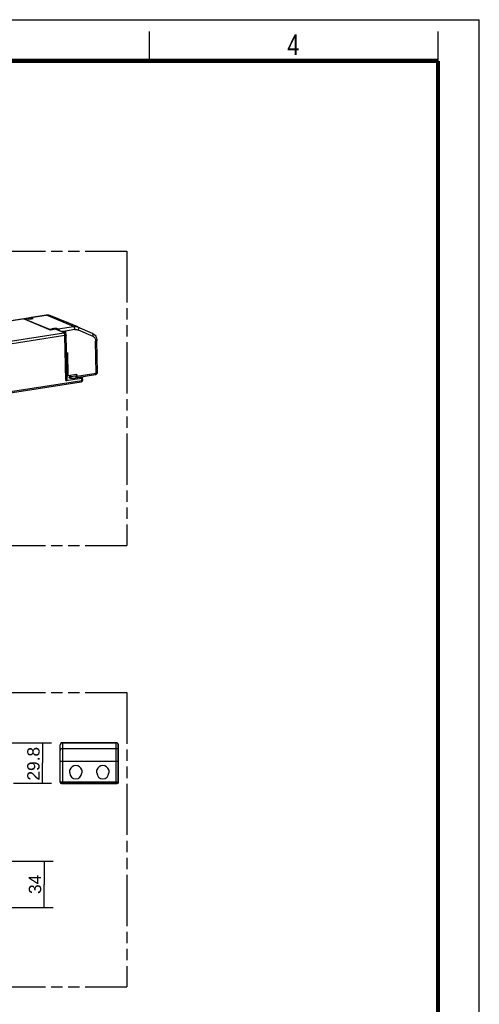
# Model space of a CAD drawing. Header units: millimetres. Extents: x 0 to 210, y 0 to 297.
# Tile 3 of 3: x 132 to 210, y 130 to 297. Entities that reach past the tile are written whole.
import ezdxf
from ezdxf.enums import TextEntityAlignment as Align

# ---------------------------------------------------------------- set-up
doc = ezdxf.new("R2010")
doc.units = ezdxf.units.MM
doc.header["$LTSCALE"] = 19.36
doc.linetypes.add('PHANTOM', pattern=[0.8, 0.45, -0.05, 0.1, -0.05, 0.1, -0.05])
doc.layers.get('0').update_dxf_attribs({"linetype": 'CONTINUOUS'})
doc.layers.add('DEFAULT_3', color=7, linetype='PHANTOM')
doc.layers.add('Z_DIM_2D', color=7, linetype='CONTINUOUS')
doc.styles.add('TEXTSTYLE_2', font='txt', dxfattribs={"width": 0.75})
doc.styles.add('TEXTSTYLE_3', font='helveticaneueltw1g-ltcn.otf')
doc.dimstyles.new('DIMSTYLE_3', dxfattribs={"dimtxt": 2.1, "dimasz": 3.5, "dimexe": 1.5, "dimexo": 0, "dimgap": 0.525, "dimtad": 1, "dimdec": 0, "dimlfac": 4.347826, "dimdsep": 46, "dimtxsty": 'TEXTSTYLE_3', "dimcen": 0.09, "dimclrt": 5, "dimadec": 0, "dimazin": 2, "dimtp": 0.3, "dimtm": 0.3, "dimtfac": 1, "dimtdec": 0, "dimtofl": 0, "dimtmove": 0, "dimatfit": 3, "dimfxl": 0, "dimtolj": 1, "dimarcsym": 0})
doc.dimstyles.new('DIMSTYLE_4', dxfattribs={"dimtxt": 2.1, "dimasz": 3.5, "dimexe": 1.5, "dimexo": 0, "dimgap": 0.525, "dimtad": 1, "dimdec": 3, "dimlfac": 4.347826, "dimdsep": 46, "dimtxsty": 'TEXTSTYLE_3', "dimcen": 0.09, "dimclrt": 5, "dimadec": 3, "dimazin": 2, "dimtp": 0.2, "dimtm": 0.2, "dimtfac": 1, "dimtdec": 3, "dimtofl": 0, "dimtmove": 0, "dimatfit": 3, "dimfxl": 0, "dimtolj": 1, "dimarcsym": 0})

# ---------------------------------------------------------------- blocks, each defined once
blk = doc.blocks.new('*D4')
at = {"layer": 'Z_DIM_2D', "color": 2, "linetype": 'Continuous', "transparency": 16777216}
for p, q in [((64.51, 154.01), (137.59, 154.01)), ((136.09, 154.01), (136.09, 150.09)), ((136.09, 146.17), (136.09, 150.09)), ((126.77, 146.17), (137.59, 146.17))]:
    blk.add_line(p, q, dxfattribs=at)
at = {"layer": 'Z_DIM_2D', "color": 5, "linetype": 'Continuous', "transparency": 16777216, "style": 'TEXTSTYLE_3'}
blk.add_text('34', height=2.1, rotation=90, dxfattribs=at).set_placement((135.57, 150.09), align=Align.CENTER)
blk = doc.blocks.new('_NONE')
blk = doc.blocks.new('*D6')
at = {"layer": 'Z_DIM_2D', "color": 2, "linetype": 'Continuous', "transparency": 16777216}
for p, q in [((127.8, 174.15), (137.32, 174.15)), ((135.82, 174.15), (135.82, 170.72)), ((135.82, 167.29), (135.82, 170.72)), ((130.89, 167.29), (137.32, 167.29))]:
    blk.add_line(p, q, dxfattribs=at)
at = {"layer": 'Z_DIM_2D', "color": 5, "linetype": 'Continuous', "transparency": 16777216, "style": 'TEXTSTYLE_3'}
blk.add_text('29.8', height=2.1, rotation=90, dxfattribs=at).set_placement((135.3, 170.58), align=Align.CENTER)

msp = doc.modelspace()

# ---------------------------------------------------------------- linework, layer by layer
at = {"color": 2, "linetype": 'Continuous'}
for p, q in [((0, 297), (210, 297)), ((210, 0), (210, 297)), ((154, 290), (154, 295)), ((203, 290), (203, 295))]:
    msp.add_line(p, q, dxfattribs=at)
at = {"color": 7, "linetype": 'Continuous'}
for p, q in [((66.42443, 235.92591), (133.48784, 246.32882)), ((132.54718, 246.15744), (133.17226, 246.2544)), ((137.13067, 244.25274), (132.54718, 246.15744)), ((133.32913, 246.15621), (132.88636, 246.08753)), ((133.17226, 246.2544), (133.46989, 246.13072)), ((133.17416, 246.13218), (133.17226, 246.2544)), ((133.46344, 246.1249), (133.41523, 246.14493)), ((133.45082, 246.12294), (134.20613, 246.2401)), ((133.61502, 246.32309), (133.45875, 246.29884)), ((133.46989, 246.13072), (133.91265, 246.1994)), ((133.47, 246.12324), (133.46989, 246.13072)), ((133.54705, 246.31254), (133.51608, 246.32541)), ((133.91265, 246.1994), (133.61502, 246.32309)), ((133.81656, 246.38469), (136.42105, 246.7887)), ((134.20613, 246.2401), (133.87873, 246.37615)), ((133.91272, 246.19459), (133.91265, 246.1994)), ((141.78468, 244.79307), (137.20119, 246.69777)), ((137.75574, 244.3497), (137.13067, 244.25274)), ((138.13483, 244.6075), (137.37953, 244.49034)), ((137.46299, 244.46285), (137.40346, 244.48759)), ((137.74461, 244.51782), (137.45812, 244.47338)), ((137.45812, 244.47338), (137.75574, 244.3497)), ((137.45828, 244.46278), (137.45812, 244.47338)), ((137.91213, 244.4986), (139.57886, 243.80598)), ((138.13483, 244.6075), (138.46222, 244.47145)), ((138.13799, 244.40474), (138.13483, 244.6075)), ((144.28438, 243.70727), (141.80545, 244.78424)), ((139.68196, 244.09607), (139.09856, 244.00557)), ((139.68839, 244.06451), (139.63134, 244.08821)), ((139.68241, 244.06699), (139.68196, 244.09607)), ((139.68839, 244.06451), (139.69352, 243.73564)), ((139.96094, 235.77403), (139.84159, 243.42112)), ((145.13737, 237.04987), (145.05265, 242.47803)), ((139.88833, 240.42644), (139.89586, 240.42761)), ((140.05213, 240.45185), (140.02608, 240.44781)), ((140.02608, 240.44781), (140.0878, 236.49343)), ((140.11385, 236.49747), (140.05213, 240.45185)), ((139.73422, 235.67425), (142.46893, 236.09846)), ((139.95758, 236.47323), (140.0878, 236.49343)), ((140.08757, 236.50839), (140.11385, 236.49747)), ((141.6505, 236.73583), (140.11385, 236.49747)), ((140.60123, 236.36925), (141.48675, 236.50661)), ((141.22625, 236.10952), (142.11178, 236.24688)), ((141.59839, 236.60885), (141.39005, 236.69543)), ((141.6379, 236.57313), (141.64413, 236.17434)), ((141.64334, 236.22459), (144.80782, 236.71547)), ((142.58057, 236.2007), (142.52104, 236.22544)), ((142.62643, 235.75791), (142.62008, 236.16498)), ((70.09788, 224.24551), (142.37246, 235.45678)), ((139.1712, 174.14157), (141.15758, 174.14157)), ((139.1942, 174.14876), (148.3252, 174.14876)), ((138.8032, 167.43276), (138.8032, 173.80376)), ((138.8262, 167.52476), (138.8262, 173.79657)), ((148.6702, 167.52476), (148.6702, 173.80376)), ((148.6702, 173.78076), (148.6932, 173.78076)), ((148.6932, 167.43276), (148.6932, 173.80376)), ((148.6702, 170.88276), (148.6932, 170.88276)), ((140.4362, 169.01976), (140.4362, 169.56078)), ((142.4602, 169.56078), (142.4602, 169.01976)), ((145.0362, 169.01976), (145.0362, 169.56078)), ((147.0602, 169.56078), (147.0602, 169.01976)), ((138.8262, 167.75476), (138.8032, 167.75476)), ((139.0562, 167.29476), (148.4402, 167.29476)), ((148.6932, 167.75476), (148.6702, 167.75476)), ((139.0332, 167.20276), (148.4632, 167.20276))]:
    msp.add_line(p, q, dxfattribs=at)
at = {"color": 9, "linetype": 'Continuous'}
for p, q in [((133.44387, 246.30503), (66.48245, 235.91794)), ((133.3913, 246.14768), (132.94853, 246.079)), ((132.94853, 246.079), (136.99629, 244.39692)), ((133.45082, 246.12294), (133.3913, 246.14768)), ((133.45875, 246.29884), (133.44387, 246.30503)), ((136.48322, 246.78016), (133.87873, 246.37615)), ((141.06671, 244.87546), (136.48322, 246.78016)), ((136.99629, 244.39692), (137.43905, 244.4656)), ((137.43905, 244.4656), (137.37953, 244.49034)), ((139.41133, 243.8252), (137.74461, 244.51782)), ((138.46222, 244.47145), (141.06671, 244.87546)), ((141.29674, 244.34655), (139.68196, 244.09607)), ((141.84936, 244.27875), (144.32829, 243.20178)), ((139.61486, 243.32133), (72.28882, 232.87768)), ((72.43875, 233.42789), (139.40017, 243.81498)), ((139.73422, 235.67425), (139.61486, 243.32133)), ((144.91065, 236.95008), (144.82593, 242.37824)), ((139.89586, 240.42761), (139.95758, 236.47323)), ((140.60123, 236.36925), (140.60543, 236.09997)), ((141.49231, 236.15079), (141.48675, 236.50661)), ((141.6505, 236.73583), (141.65504, 236.44507)), ((141.65504, 236.44507), (144.91065, 236.95008)), ((142.47528, 235.69139), (142.46893, 236.09846)), ((70.20071, 224.48012), (142.47528, 235.69139)), ((139.1712, 174.14157), (139.1712, 167.29476)), ((141.2412, 174.13452), (139.1712, 174.13452)), ((139.6082, 174.14876), (139.6082, 174.14157)), ((141.2412, 174.14876), (141.2412, 174.13452)), ((148.3252, 174.14171), (141.2412, 174.14171)), ((148.3252, 167.29476), (148.3252, 174.14876)), ((138.8266, 173.80376), (138.8032, 173.80376)), ((139.1712, 173.17286), (148.3252, 173.17286)), ((148.6932, 173.80376), (148.6702, 173.80376)), ((148.6702, 170.96489), (138.8262, 170.96489)), ((138.8032, 167.43276), (138.84569, 167.43276)), ((138.8262, 167.52476), (148.6702, 167.52476)), ((139.0332, 167.29609), (139.0332, 167.20276)), ((148.3482, 167.20276), (148.3482, 167.29476)), ((148.65065, 167.43276), (148.6932, 167.43276))]:
    msp.add_line(p, q, dxfattribs=at)
at = {"color": 7, "linetype": 'Continuous', "const_width": 0.7}
for points in [[(7, 290), (203, 290)], [(203, 7), (203, 290)]]:
    msp.add_lwpolyline(points, dxfattribs=at)
at = {"color": 7, "linetype": 'Continuous'}
msp.add_lwpolyline([(141.18293, 174.1438), (141.18067, 174.14343), (141.17255, 174.14237), (141.16522, 174.14178), (141.15889, 174.14157), (141.15759, 174.14157)], dxfattribs=at)
for centre, radius, start, end in [((133.35203, 246.0085), 0.14948, 93.4931975, 98.8160359), ((133.35208, 246.00477), 0.1532, 82.8108111, 93.4258712), ((133.5367, 246.20381), 0.13734, 129.307457, 132.5238769), ((133.49657, 246.27258), 0.05691, 98.8220091, 100.4817657), ((136.65497, 245.28101), 1.52573, 96.5372922, 98.8190478), ((136.65356, 245.29304), 1.51361, 94.9834315, 96.5363431), ((141.2434, 243.49055), 1.41051, 66.5173923, 67.4342768), ((140.4638, 236.76631), 3.70508, 98.8173773, 98.9358307), ((140.52298, 232.82829), 3.68853, 98.8173804, 98.938674), ((142.32647, 235.75323), 0.3, 278.8175003, 0.8941668), ((139.1252, 173.80376), 0.322, 107.2416709, 180), ((139.1712, 173.79657), 0.345, 90, 180), ((139.1942, 173.80376), 0.345, 90, 109.3549365), ((139.6082, 173.80376), 0.345, 90, 101.4124248), ((141.2412, 173.80376), 0.345, 90, 99.7247121), ((148.3252, 173.80376), 0.345, 0, 90), ((148.3712, 173.80376), 0.322, 0, 63.742818), ((141.4482, 169.18076), 1.081, 20.5819692, 159.4180308), ((141.4482, 169.01976), 1.012, 180, 360), ((146.0482, 169.18076), 1.081, 20.5819692, 159.4180308), ((146.0482, 169.01976), 1.012, 180, 360), ((139.0332, 167.43276), 0.23, 180, 270), ((139.0562, 167.52476), 0.23, 180, 270), ((148.4402, 167.52476), 0.23, 270, 360), ((148.4632, 167.43276), 0.23, 270, 360)]:
    msp.add_arc(centre, radius, start, end, dxfattribs=at)
at = {"color": 9, "linetype": 'Continuous'}
for centre, radius, start, end in [((136.65498, 243.99515), 0.54237, 28.417531, 31.7699711), ((141.75276, 244.66334), 0.13188, 55.5252135, 66.4522578), ((141.52323, 237.2955), 0.86059, 277.8078202, 278.8097843), ((142.36188, 235.52482), 0.06886, 278.8325356, 285.3029078), ((139.17125, 173.78225), 0.35227, 90.0086102, 96.3039188), ((141.15747, 173.95453), 0.18703, 88.3493446, 89.9650323), ((141.18831, 174.26031), 0.12333, 277.9767517, 284.7618585), ((141.12233, 173.14963), 0.99204, 83.1178534, 85.194932), ((141.2412, 173.78946), 0.35225, 90.0003377, 93.4939002), ((141.11344, 173.75362), 0.40175, 71.4575841, 74.6580644)]:
    msp.add_arc(centre, radius, start, end, dxfattribs=at)
at = {"color": 7, "linetype": 'Continuous'}
for points in [[(132.88636, 246.08753), (132.85736, 246.08303), (132.82907, 246.06894), (132.80677, 246.04985)], [(133.41523, 246.14493), (133.40121, 246.15076), (133.38632, 246.15488), (133.37125, 246.15677)], [(133.51608, 246.32542), (133.50732, 246.32905), (133.49721, 246.33027), (133.48784, 246.32882)], [(137.40346, 244.48759), (137.39604, 244.49067), (137.38746, 244.49157), (137.37953, 244.49034)], [(137.46299, 244.46285), (137.47254, 244.45888), (137.48178, 244.45411), (137.49061, 244.44872)], [(137.49061, 244.44872), (137.50008, 244.44294), (137.50913, 244.43643), (137.51771, 244.4294)]]:
    msp.add_open_spline(points, degree=3, dxfattribs=at)
at = {"color": 9, "linetype": 'Continuous'}
for points, knots in [([(132.88636, 246.08753), (132.89139, 246.08831), (132.91246, 246.09001), (132.93377, 246.08513), (132.94853, 246.079)], [0, 0, 0, 0, 0.241513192, 1, 1, 1, 1]), ([(132.94853, 246.079), (132.93435, 246.0768), (132.90702, 246.05854), (132.89711, 246.02805), (132.89735, 246.01276)], [0, 0, 0, 0, 0.484190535, 1, 1, 1, 1]), ([(136.48322, 246.78016), (136.47808, 246.7823), (136.45822, 246.78929), (136.43637, 246.79108), (136.42105, 246.7887)], [0, 0, 0, 0, 0.264156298, 1, 1, 1, 1]), ([(137.20119, 246.69777), (137.09009, 246.74393), (136.85105, 246.80554), (136.60465, 246.799), (136.48322, 246.78016)], [0, 0, 0, 0, 0.494697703, 1, 1, 1, 1]), ([(136.94511, 244.33069), (136.94487, 244.34598), (136.95478, 244.37646), (136.9821, 244.39472), (136.99629, 244.39692)], [0, 0, 0, 0, 0.515809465, 1, 1, 1, 1]), ([(136.99629, 244.39692), (137.00728, 244.39235), (137.05648, 244.36434), (137.09276, 244.31833), (137.11609, 244.28071)], [0, 0, 0, 0, 0.21188362, 1, 1, 1, 1]), ([(137.51316, 244.41049), (137.50887, 244.41515), (137.49244, 244.432), (137.4738, 244.44686), (137.45897, 244.4556)], [0, 0, 0, 0, 0.268941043, 1, 1, 1, 1]), ([(137.57477, 244.32194), (137.57016, 244.33044), (137.55222, 244.36164), (137.53099, 244.3911), (137.51316, 244.41049)], [0, 0, 0, 0, 0.268370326, 1, 1, 1, 1]), ([(141.06671, 244.87546), (141.18814, 244.8943), (141.43454, 244.90084), (141.67358, 244.83923), (141.78468, 244.79307)], [0, 0, 0, 0, 0.505302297, 1, 1, 1, 1]), ([(141.29674, 244.34655), (141.29583, 244.4049), (141.28268, 244.5197), (141.23475, 244.6768), (141.16617, 244.80127), (141.10058, 244.86139), (141.06671, 244.87546)], [0, 0, 0, 0, 0.2921134, 0.574653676, 0.816415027, 1, 1, 1, 1]), ([(141.29674, 244.34655), (141.39035, 244.36107), (141.58046, 244.36544), (141.76431, 244.3157), (141.84936, 244.27875)], [0, 0, 0, 0, 0.505322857, 1, 1, 1, 1]), ([(141.82741, 244.77206), (141.8855, 244.73223), (141.91445, 244.62293), (141.91029, 244.50577), (141.89502, 244.40374), (141.87053, 244.32809), (141.84936, 244.27875)], [0, 0, 0, 0, 0.407313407, 0.543319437, 0.689516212, 1, 1, 1, 1]), ([(139.41133, 243.8252), (139.41274, 243.82462), (139.41594, 243.8234), (139.41403, 243.81825), (139.40781, 243.81673), (139.40315, 243.81544), (139.40017, 243.81498)], [0, 0, 0, 0, 0.203430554, 0.336632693, 0.597067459, 1, 1, 1, 1]), ([(139.61486, 243.32133), (139.61401, 243.37579), (139.60174, 243.48294), (139.55701, 243.62956), (139.49299, 243.74574), (139.43178, 243.80184), (139.40017, 243.81498)], [0, 0, 0, 0, 0.292113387, 0.574653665, 0.816415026, 1, 1, 1, 1]), ([(139.41133, 243.8252), (139.42563, 243.82742), (139.48205, 243.83256), (139.53995, 243.82215), (139.57886, 243.80598)], [0, 0, 0, 0, 0.255594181, 1, 1, 1, 1]), ([(139.84158, 243.42112), (139.84175, 243.41019), (139.82946, 243.39246), (139.8062, 243.37649), (139.7674, 243.35702), (139.70293, 243.33725), (139.64651, 243.32624), (139.61486, 243.32133)], [0, 0, 0, 0, 0.12698855, 0.218625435, 0.332853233, 0.62773915, 1, 1, 1, 1]), ([(144.32829, 243.20178), (144.33977, 243.22854), (144.3597, 243.28256), (144.38335, 243.37658), (144.39414, 243.47842), (144.38309, 243.58052), (144.34857, 243.66193), (144.3065, 243.69765), (144.28438, 243.70727)], [0, 0, 0, 0, 0.158886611, 0.313365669, 0.528098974, 0.714104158, 0.868371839, 1, 1, 1, 1]), ([(144.32829, 243.20178), (144.40164, 243.16991), (144.5408, 243.08034), (144.69997, 242.88525), (144.80079, 242.64434), (144.82452, 242.46804), (144.82593, 242.37824)], [0, 0, 0, 0, 0.236656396, 0.480036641, 0.73424081, 1, 1, 1, 1]), ([(145.05265, 242.47803), (145.05281, 242.4671), (145.04052, 242.44937), (145.01726, 242.43339), (144.97846, 242.41393), (144.91399, 242.39415), (144.85757, 242.38315), (144.82593, 242.37824)], [0, 0, 0, 0, 0.127009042, 0.218653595, 0.332889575, 0.62776825, 1, 1, 1, 1]), ([(141.65504, 236.44507), (141.65521, 236.43419), (141.65466, 236.39336), (141.64946, 236.35242), (141.64185, 236.32343)], [0, 0, 0, 0, 0.266263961, 1, 1, 1, 1]), ([(144.80782, 236.71547), (144.82358, 236.71791), (144.85702, 236.73748), (144.8886, 236.79182), (144.90783, 236.86507), (144.91111, 236.92041), (144.91065, 236.95008)], [0, 0, 0, 0, 0.17500272, 0.395749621, 0.674479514, 1, 1, 1, 1]), ([(144.91065, 236.95008), (144.9423, 236.95499), (144.99871, 236.96599), (145.06318, 236.98577), (145.10197, 237.00523), (145.12524, 237.0212), (145.13753, 237.03894), (145.13737, 237.04987)], [0, 0, 0, 0, 0.372239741, 0.667097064, 0.781331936, 0.872978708, 1, 1, 1, 1]), ([(142.38006, 235.4584), (142.41344, 235.46753), (142.45285, 235.52539), (142.47229, 235.60908), (142.47573, 235.6629), (142.47528, 235.69139)], [0, 0, 0, 0, 0.394339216, 0.675227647, 1, 1, 1, 1]), ([(142.47528, 235.69139), (142.49638, 235.69466), (142.53403, 235.70176), (142.58188, 235.71729), (142.61409, 235.73303), (142.62654, 235.75063), (142.62643, 235.75791)], [0, 0, 0, 0, 0.372486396, 0.667566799, 0.872904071, 1, 1, 1, 1]), ([(139.13257, 174.13239), (139.09119, 174.12782), (139.00955, 174.1037), (138.90853, 174.02713), (138.84175, 173.9202), (138.8262, 173.83744), (138.8262, 173.79657)], [0, 0, 0, 0, 0.252378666, 0.503219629, 0.752217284, 1, 1, 1, 1]), ([(141.20543, 174.13818), (141.20137, 174.13852), (141.1872, 174.13982), (141.17302, 174.1412), (141.16286, 174.14149)], [0, 0, 0, 0, 0.285917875, 1, 1, 1, 1]), ([(141.1977, 174.14413), (141.19635, 174.14425), (141.19143, 174.14459), (141.18645, 174.14441), (141.18293, 174.1438)], [0, 0, 0, 0, 0.274893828, 1, 1, 1, 1]), ([(141.21973, 174.14106), (141.21757, 174.14136), (141.21023, 174.14243), (141.20291, 174.14365), (141.1977, 174.14413)], [0, 0, 0, 0, 0.29443662, 1, 1, 1, 1]), ([(148.6702, 173.80376), (148.6702, 173.84775), (148.65211, 173.93697), (148.57506, 174.0493), (148.46041, 174.12425), (148.37004, 174.14171), (148.3252, 174.14171)], [0, 0, 0, 0, 0.247618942, 0.496630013, 0.747614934, 1, 1, 1, 1]), ([(138.8262, 172.8349), (138.8262, 172.87889), (138.84428, 172.96811), (138.92134, 173.08045), (139.03598, 173.15539), (139.12636, 173.17286), (139.1712, 173.17286)], [0, 0, 0, 0, 0.247618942, 0.496630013, 0.747614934, 1, 1, 1, 1]), ([(148.3252, 173.17286), (148.37004, 173.17286), (148.46041, 173.15539), (148.57506, 173.08045), (148.65211, 172.96811), (148.6702, 172.87889), (148.6702, 172.8349)], [0, 0, 0, 0, 0.252385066, 0.503369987, 0.752381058, 1, 1, 1, 1])]:
    msp.add_open_spline(points, degree=3, knots=knots, dxfattribs=at)
for points in [[(133.36635, 246.15531), (133.35417, 246.1577), (133.34139, 246.15812), (133.32913, 246.15621)], [(133.3913, 246.14768), (133.38327, 246.15102), (133.37488, 246.15364), (133.36635, 246.15531)], [(133.41523, 246.14493), (133.40781, 246.14801), (133.39923, 246.14891), (133.3913, 246.14768)], [(137.43905, 244.4656), (137.44699, 244.46683), (137.45557, 244.46594), (137.46299, 244.46286)], [(137.45897, 244.4556), (137.45257, 244.45937), (137.44591, 244.46275), (137.43905, 244.4656)]]:
    msp.add_open_spline(points, degree=3, dxfattribs=at)
at = {"color": 7, "linetype": 'Continuous'}
for points, knots in [([(133.48622, 246.32854), (133.48313, 246.32797), (133.46983, 246.32436), (133.45789, 246.31678), (133.44969, 246.31008)], [0, 0, 0, 0, 0.228469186, 1, 1, 1, 1]), ([(133.70698, 246.28489), (133.71907, 246.31037), (133.74663, 246.35477), (133.79413, 246.38121), (133.81656, 246.38469)], [0, 0, 0, 0, 0.554066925, 1, 1, 1, 1]), ([(133.81656, 246.38469), (133.82159, 246.38547), (133.84266, 246.38717), (133.86397, 246.38229), (133.87873, 246.37615)], [0, 0, 0, 0, 0.241513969, 1, 1, 1, 1]), ([(136.52208, 246.80094), (136.63736, 246.81099), (136.87034, 246.80439), (137.09506, 246.74188), (137.20119, 246.69777)], [0, 0, 0, 0, 0.501716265, 1, 1, 1, 1]), ([(137.51771, 244.4294), (137.5258, 244.42278), (137.55861, 244.39252), (137.58489, 244.35572), (137.60206, 244.32625)], [0, 0, 0, 0, 0.234554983, 1, 1, 1, 1]), ([(137.91213, 244.4986), (137.89918, 244.50398), (137.84542, 244.52207), (137.78669, 244.52435), (137.74461, 244.51782)], [0, 0, 0, 0, 0.247782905, 1, 1, 1, 1]), ([(138.46222, 244.47145), (138.50737, 244.45269), (138.59048, 244.36134), (138.63477, 244.25439), (138.65394, 244.19038)], [0, 0, 0, 0, 0.422542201, 1, 1, 1, 1]), ([(139.68839, 244.06451), (139.60821, 244.04826), (139.46786, 244.01388), (139.33199, 243.96169), (139.27739, 243.93106)], [0, 0, 0, 0, 0.566485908, 1, 1, 1, 1]), ([(139.84159, 243.42112), (139.84032, 243.50222), (139.78867, 243.66731), (139.65369, 243.77488), (139.57886, 243.80598)], [0, 0, 0, 0, 0.500240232, 1, 1, 1, 1]), ([(144.28438, 243.70727), (144.3987, 243.6576), (144.61406, 243.52049), (144.86012, 243.22572), (145.01432, 242.86818), (145.05061, 242.60866), (145.05265, 242.47803)], [0, 0, 0, 0, 0.24480441, 0.4919668, 0.743393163, 1, 1, 1, 1]), ([(140.60123, 236.36925), (140.55692, 236.36238), (140.47794, 236.34697), (140.38769, 236.31929), (140.33337, 236.29204), (140.3008, 236.26968), (140.28358, 236.24485), (140.28382, 236.22955)], [0, 0, 0, 0, 0.372231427, 0.667113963, 0.781345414, 0.872990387, 1, 1, 1, 1]), ([(140.28382, 236.22955), (140.28405, 236.21447), (140.30154, 236.1905), (140.33409, 236.16932), (140.38799, 236.144), (140.47717, 236.11922), (140.60495, 236.09793), (140.75331, 236.08554), (140.96307, 236.08204), (141.12248, 236.09342), (141.22625, 236.10952)], [0, 0, 0, 0, 0.045991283, 0.079022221, 0.120140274, 0.226270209, 0.360360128, 0.514713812, 0.679774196, 1, 1, 1, 1]), ([(141.6379, 236.57313), (141.63801, 236.56585), (141.62556, 236.54825), (141.59335, 236.53251), (141.5455, 236.51698), (141.50785, 236.50988), (141.48675, 236.50661)], [0, 0, 0, 0, 0.127094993, 0.332428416, 0.627506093, 1, 1, 1, 1]), ([(141.59839, 236.60885), (141.60419, 236.60644), (141.61989, 236.5992), (141.63772, 236.58498), (141.6379, 236.57313)], [0, 0, 0, 0, 0.346759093, 1, 1, 1, 1]), ([(142.11178, 236.24688), (142.18687, 236.25853), (142.29904, 236.26285), (142.43588, 236.24939), (142.49657, 236.23561), (142.52104, 236.22544)], [0, 0, 0, 0, 0.552271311, 0.807445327, 1, 1, 1, 1]), ([(142.62008, 236.16498), (142.62019, 236.1577), (142.60774, 236.1401), (142.57553, 236.12436), (142.52768, 236.10883), (142.49003, 236.10173), (142.46893, 236.09846)], [0, 0, 0, 0, 0.127094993, 0.332428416, 0.627506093, 1, 1, 1, 1]), ([(142.58057, 236.2007), (142.58637, 236.19829), (142.60207, 236.19105), (142.6199, 236.17683), (142.62008, 236.16498)], [0, 0, 0, 0, 0.346759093, 1, 1, 1, 1]), ([(144.80782, 236.71547), (144.84863, 236.7218), (144.93074, 236.7415), (145.04201, 236.80878), (145.1202, 236.91707), (145.13806, 237.00597), (145.13737, 237.04987)], [0, 0, 0, 0, 0.241398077, 0.488610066, 0.743425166, 1, 1, 1, 1]), ([(139.73422, 235.67425), (139.76587, 235.67916), (139.82228, 235.69016), (139.88675, 235.70994), (139.92555, 235.7294), (139.94881, 235.74537), (139.9611, 235.76311), (139.96094, 235.77403)], [0, 0, 0, 0, 0.372239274, 0.667115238, 0.781348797, 0.872991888, 1, 1, 1, 1])]:
    msp.add_open_spline(points, degree=3, knots=knots, dxfattribs=at)
at = {"layer": 'DEFAULT_3', "color": 91, "linetype": 'PHANTOM', "true_color": 0x80ff80}
for p, q in [((50.12864, 257.68), (150.12864, 257.68)), ((150.12864, 257.68), (150.12864, 207.68)), ((50.12864, 207.68), (150.12864, 207.68)), ((50.12864, 182.68), (150.12864, 182.68)), ((150.12864, 182.68), (150.12864, 132.68)), ((50.12864, 132.68), (150.12864, 132.68))]:
    msp.add_line(p, q, dxfattribs=at)

# ---------------------------------------------------------------- texts
at = {"color": 5, "linetype": 'Continuous', "style": 'TEXTSTYLE_2', "width": 0.785714}
msp.add_text('4', height=3.5, dxfattribs=at).set_placement((177.38314, 290.99105))

# ---------------------------------------------------------------- dimensions: what is measured, and where the dimension line sits
at = {"layer": 'Z_DIM_2D', "color": 2, "linetype": 'Continuous'}
for base, p1, p2, dimstyle, picture, middle in [((135.82192, 167.29476), (127.80462, 174.14876), (130.88662, 167.29476), 'DIMSTYLE_4', '*D6', (135.82192, 170.58286)), ((136.091, 146.16732), (64.50862, 154.01032), (126.76962, 146.16732), 'DIMSTYLE_3', '*D4', (136.091, 150.09665))]:
    dim = msp.add_linear_dim(base=base, p1=p1, p2=p2, angle=270, dimstyle=dimstyle, override={"dimblk1": 'NONE', "dimblk2": 'NONE', "dimsah": 1}, dxfattribs=at)
    dim.commit()
    dim.dimension.update_dxf_attribs({"geometry": picture, "text_midpoint": middle, "dimtype": 160})

doc.saveas('drawing.dxf')
